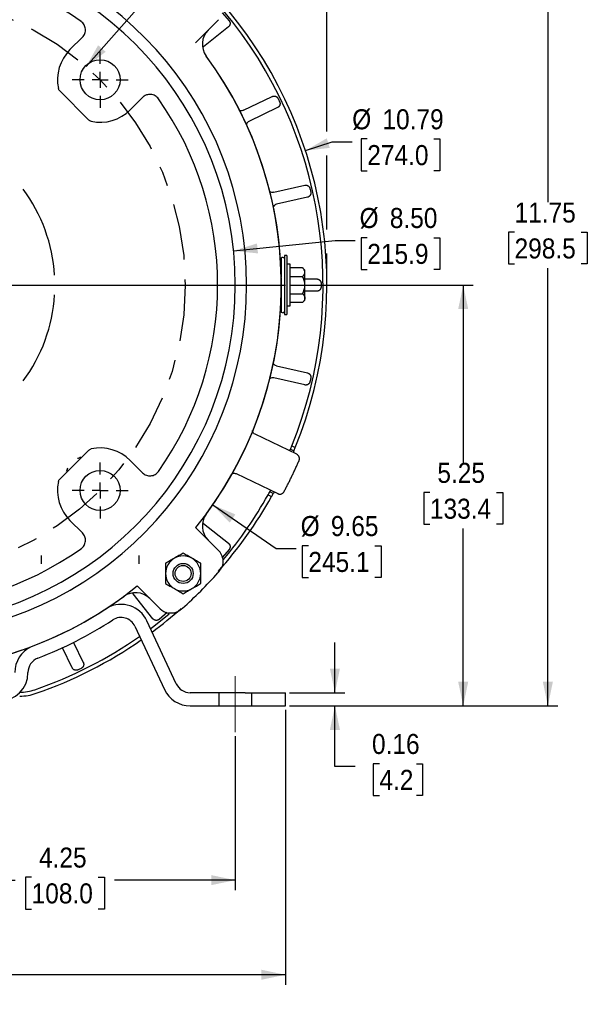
# Model space of a CAD drawing. Header units: inches. Extents: x 1.5 to 80, y 0 to 40.
# Tile 10 of 14: x 62.1 to 69.2, y 20.9 to 33.2. Entities that reach past the tile are written whole.
import ezdxf

# ---------------------------------------------------------------- set-up
doc = ezdxf.new("R2010")
doc.units = ezdxf.units.IN
doc.header["$MEASUREMENT"] = 0
for name, pattern in [('SLD-Center', [1.45, 0.7, -0.25, 0.25, -0.25]), ('SLD-Dashed', [0.45, 0.3, -0.15]), ('SLD-Solid', [0])]:
    doc.linetypes.add(name, pattern=pattern)
for name, color, linetype in [('CENTER', 40, 'SLD-Center'), ('HIDDEN', 104, 'SLD-Dashed'), ('SLD-0', 7, 'Continuous')]:
    doc.layers.add(name, color=color, linetype=linetype)
doc.styles.add('SLDTEXTSTYLE0', font='GOTHIC.TTF', dxfattribs={"width": 0.913})
doc.dimstyles.new('SLDDIMSTYLE1', dxfattribs={"dimtxt": 0.25, "dimasz": 0.3, "dimexe": 0, "dimexo": 0.0625, "dimgap": 0.0625, "dimtad": 0, "dimtih": 1, "dimtoh": 1, "dimrnd": 1e-09, "dimdsep": 46, "dimtxsty": 'SLDTEXTSTYLE0', "dimsah": 1, "dimcen": 0.09, "dimadec": 0, "dimazin": 2, "dimtfac": 1, "dimtmove": 0, "dimatfit": 0, "dimfxl": 0, "dimfrac": 2, "dimtolj": 1, "dimtzin": 12, "dimarcsym": 0})
doc.dimstyles.new('SLDDIMSTYLE2', dxfattribs={"dimtxt": 0.25, "dimasz": 0.3, "dimexe": 0, "dimexo": 0.0625, "dimgap": 0.0625, "dimtad": 0, "dimtih": 1, "dimtoh": 1, "dimrnd": 1e-09, "dimzin": 12, "dimdsep": 46, "dimtxsty": 'SLDTEXTSTYLE0', "dimsah": 1, "dimcen": 0.09, "dimadec": 0, "dimazin": 3, "dimtfac": 1, "dimtofl": 0, "dimtmove": 0, "dimatfit": 3, "dimfxl": 0, "dimfrac": 2, "dimtolj": 1, "dimtzin": 12, "dimarcsym": 0})
doc.dimstyles.new('SLDDIMSTYLE4', dxfattribs={"dimtxt": 0.25, "dimasz": 0.3, "dimexe": 0, "dimexo": 0.0625, "dimgap": 0.0625, "dimtad": 0, "dimtih": 1, "dimtoh": 1, "dimrnd": 1e-09, "dimzin": 12, "dimdsep": 46, "dimtxsty": 'SLDTEXTSTYLE0', "dimsah": 1, "dimcen": 0, "dimadec": 0, "dimazin": 3, "dimtfac": 1, "dimtofl": 0, "dimtmove": 0, "dimatfit": 3, "dimfxl": 0, "dimfrac": 2, "dimtolj": 1, "dimtzin": 12, "dimarcsym": 0})
doc.dimstyles.new('SLDDIMSTYLE7', dxfattribs={"dimtxt": 0.25, "dimasz": 0.3, "dimexe": 0, "dimexo": 0.0625, "dimgap": 0.0625, "dimtad": 0, "dimtih": 1, "dimtoh": 1, "dimrnd": 1e-09, "dimzin": 12, "dimdsep": 46, "dimtxsty": 'SLDTEXTSTYLE0', "dimsah": 1, "dimcen": 0, "dimadec": 0, "dimazin": 3, "dimtfac": 1, "dimtofl": 0, "dimtmove": 0, "dimatfit": 3, "dimfxl": 0, "dimfrac": 2, "dimtolj": 1, "dimtzin": 12, "dimarcsym": 0})
doc.dimstyles.new('SLDDIMSTYLE8', dxfattribs={"dimtxt": 0.25, "dimasz": 0.3, "dimexe": 0, "dimexo": 0.0625, "dimgap": 0.0625, "dimtad": 0, "dimtih": 1, "dimtoh": 1, "dimrnd": 1e-09, "dimzin": 4, "dimdsep": 46, "dimtxsty": 'SLDTEXTSTYLE0', "dimsah": 1, "dimcen": 0, "dimadec": 0, "dimazin": 1, "dimtfac": 1, "dimtofl": 0, "dimtmove": 0, "dimatfit": 3, "dimfxl": 0, "dimfrac": 2, "dimtolj": 1, "dimtzin": 12, "dimarcsym": 0})

# ---------------------------------------------------------------- blocks, each defined once
blk = doc.blocks.new('_D_13')
at = {"layer": 'SLD-0'}
for p, q in [((60.577, 24.958), (60.577, 22.33)), ((64.827, 24.252), (64.827, 22.33)), ((62.286, 22.492), (62.21, 22.492)), ((62.21, 22.492), (62.21, 22.095)), ((63.117, 22.492), (63.194, 22.492)), ((63.194, 22.492), (63.194, 22.095)), ((60.577, 22.455), (62.083, 22.455)), ((64.827, 22.455), (63.32, 22.455)), ((62.21, 22.095), (62.286, 22.095)), ((63.194, 22.095), (63.117, 22.095))]:
    blk.add_line(p, q, dxfattribs=at)
for points in [[(60.577, 22.455), (60.877, 22.393), (60.877, 22.518)], [(64.827, 22.455), (64.527, 22.518), (64.527, 22.393)]]:
    blk.add_solid(points, dxfattribs=at)
at = {"layer": 'SLD-0', "char_height": 0.25, "attachment_point": 1, "style": 'SLDTEXTSTYLE0'}
for s, insert in [('4.25', (62.378, 22.862)), ('108.0', (62.286, 22.415))]:
    blk.add_mtext(s, dxfattribs=dict(at, insert=insert))
blk = doc.blocks.new('_D_15')
at = {"layer": 'SLD-0'}
for p, q in [((64.659, 34.408), (64.583, 34.408)), ((64.583, 34.408), (64.583, 34.011)), ((65.49, 34.408), (65.566, 34.408)), ((65.566, 34.408), (65.566, 34.011)), ((62.965, 32.609), (64.225, 34.048)), ((64.225, 34.048), (64.444, 34.048)), ((64.583, 34.011), (64.659, 34.011)), ((65.566, 34.011), (65.49, 34.011))]:
    blk.add_line(p, q, dxfattribs=at)
blk.add_solid([(62.965, 32.609), (63.21, 32.794), (63.116, 32.876)], dxfattribs=at)
at = {"layer": 'SLD-0', "char_height": 0.25, "attachment_point": 1, "style": 'SLDTEXTSTYLE0'}
for s, insert in [('%%c', (64.563, 34.778)), ('7.25', (64.94, 34.778)), ('184.2', (64.659, 34.33)), ('B.C.', (64.751, 33.883))]:
    blk.add_mtext(s, dxfattribs=dict(at, insert=insert))
blk = doc.blocks.new('_D_18')
at = {"layer": 'SLD-0'}
for p, q in [((55.702, 24.581), (55.702, 21.149)), ((65.452, 24.581), (65.452, 21.149)), ((55.702, 21.274), (59.958, 21.274)), ((60.161, 21.311), (60.085, 21.311)), ((60.085, 21.311), (60.085, 20.914)), ((60.992, 21.311), (61.069, 21.311)), ((61.069, 21.311), (61.069, 20.914)), ((65.452, 21.274), (61.195, 21.274)), ((60.085, 20.914), (60.161, 20.914)), ((61.069, 20.914), (60.992, 20.914))]:
    blk.add_line(p, q, dxfattribs=at)
for points in [[(55.702, 21.274), (56.002, 21.212), (56.002, 21.337)], [(65.452, 21.274), (65.152, 21.337), (65.152, 21.212)]]:
    blk.add_solid(points, dxfattribs=at)
at = {"layer": 'SLD-0', "char_height": 0.25, "attachment_point": 1, "style": 'SLDTEXTSTYLE0'}
for s, insert in [('9.75', (60.253, 21.681)), ('247.7', (60.161, 21.234))]:
    blk.add_mtext(s, dxfattribs=dict(at, insert=insert))
blk = doc.blocks.new('_D_19')
at = {"layer": 'SLD-0'}
for p, q in [((66.07, 24.795), (66.07, 25.42)), ((65.502, 24.795), (66.195, 24.795)), ((65.502, 24.631), (66.195, 24.631)), ((66.07, 23.873), (66.07, 24.631)), ((66.32, 23.873), (66.07, 23.873)), ((66.624, 23.909), (66.548, 23.909)), ((66.548, 23.909), (66.548, 23.513)), ((67.086, 23.909), (67.162, 23.909)), ((67.162, 23.909), (67.162, 23.513)), ((66.548, 23.513), (66.624, 23.513)), ((67.162, 23.513), (67.086, 23.513))]:
    blk.add_line(p, q, dxfattribs=at)
for points in [[(66.07, 24.795), (66.132, 25.095), (66.007, 25.095)], [(66.07, 24.631), (66.007, 24.331), (66.132, 24.331)]]:
    blk.add_solid(points, dxfattribs=at)
at = {"layer": 'SLD-0', "char_height": 0.25, "attachment_point": 1, "style": 'SLDTEXTSTYLE0'}
for s, insert in [('0.16', (66.532, 24.28)), ('4.2', (66.624, 23.832))]:
    blk.add_mtext(s, dxfattribs=dict(at, insert=insert))
blk = doc.blocks.new('_D_23')
at = {"layer": 'SLD-0'}
for p, q in [((65.501, 29.882), (67.795, 29.882)), ((67.67, 29.882), (67.67, 27.667)), ((67.254, 27.293), (67.178, 27.293)), ((67.178, 27.293), (67.178, 26.897)), ((68.086, 27.293), (68.162, 27.293)), ((68.162, 27.293), (68.162, 26.897)), ((67.178, 26.897), (67.254, 26.897)), ((67.67, 24.631), (67.67, 26.846)), ((68.162, 26.897), (68.086, 26.897)), ((65.502, 24.631), (67.795, 24.631))]:
    blk.add_line(p, q, dxfattribs=at)
for points in [[(67.67, 29.882), (67.607, 29.582), (67.732, 29.582)], [(67.67, 24.631), (67.732, 24.931), (67.607, 24.931)]]:
    blk.add_solid(points, dxfattribs=at)
at = {"layer": 'SLD-0', "char_height": 0.25, "attachment_point": 1, "style": 'SLDTEXTSTYLE0'}
for s, insert in [('5.25', (67.347, 27.664)), ('133.4', (67.254, 27.216))]:
    blk.add_mtext(s, dxfattribs=dict(at, insert=insert))
blk = doc.blocks.new('_D_24')
at = {"layer": 'SLD-0'}
for p, q in [((65.702, 31.561), (66.035, 31.67)), ((66.035, 31.67), (66.285, 31.67)), ((66.473, 31.707), (66.397, 31.707)), ((66.397, 31.707), (66.397, 31.31)), ((67.304, 31.707), (67.38, 31.707)), ((67.38, 31.707), (67.38, 31.31)), ((66.397, 31.31), (66.473, 31.31)), ((67.38, 31.31), (67.304, 31.31))]:
    blk.add_line(p, q, dxfattribs=at)
blk.add_solid([(65.702, 31.561), (66.006, 31.595), (65.967, 31.714)], dxfattribs=at)
at = {"layer": 'SLD-0', "char_height": 0.25, "attachment_point": 1, "style": 'SLDTEXTSTYLE0'}
for s, insert in [('%%c', (66.285, 32.077)), ('10.79', (66.662, 32.077)), ('274.0', (66.473, 31.63))]:
    blk.add_mtext(s, dxfattribs=dict(at, insert=insert))
blk = doc.blocks.new('_D_25')
at = {"layer": 'SLD-0'}
for p, q in [((64.805, 30.31), (66.071, 30.438)), ((66.071, 30.438), (66.321, 30.438)), ((66.473, 30.474), (66.397, 30.474)), ((66.397, 30.474), (66.397, 30.078)), ((67.304, 30.474), (67.38, 30.474)), ((67.38, 30.474), (67.38, 30.078)), ((66.397, 30.078), (66.473, 30.078)), ((67.38, 30.078), (67.304, 30.078))]:
    blk.add_line(p, q, dxfattribs=at)
blk.add_solid([(64.805, 30.31), (65.11, 30.278), (65.097, 30.402)], dxfattribs=at)
at = {"layer": 'SLD-0', "char_height": 0.25, "attachment_point": 1, "style": 'SLDTEXTSTYLE0'}
for s, insert in [('%%c', (66.377, 30.845)), ('8.50', (66.754, 30.845)), ('215.9', (66.473, 30.397))]:
    blk.add_mtext(s, dxfattribs=dict(at, insert=insert))
blk = doc.blocks.new('_D_26')
at = {"layer": 'SLD-0'}
for p, q in [((60.722, 36.381), (68.851, 36.381)), ((68.726, 36.381), (68.726, 30.917)), ((68.31, 30.543), (68.234, 30.543)), ((68.234, 30.543), (68.234, 30.146)), ((69.141, 30.543), (69.217, 30.543)), ((69.217, 30.543), (69.217, 30.146)), ((68.234, 30.146), (68.31, 30.146)), ((69.217, 30.146), (69.141, 30.146)), ((68.726, 24.631), (68.726, 30.095)), ((65.502, 24.631), (68.851, 24.631))]:
    blk.add_line(p, q, dxfattribs=at)
for points in [[(68.726, 36.381), (68.663, 36.081), (68.788, 36.081)], [(68.726, 24.631), (68.788, 24.931), (68.663, 24.931)]]:
    blk.add_solid(points, dxfattribs=at)
at = {"layer": 'SLD-0', "char_height": 0.25, "attachment_point": 1, "style": 'SLDTEXTSTYLE0'}
for s, insert in [('11.75', (68.31, 30.913)), ('298.5', (68.31, 30.465))]:
    blk.add_mtext(s, dxfattribs=dict(at, insert=insert))
blk = doc.blocks.new('_D_27')
at = {"layer": 'SLD-0'}
for p, q in [((52.928, 32.61), (52.928, 39.122)), ((65.97, 36.531), (65.97, 39.122)), ((52.928, 38.997), (58.83, 38.997)), ((59.033, 39.034), (58.957, 39.034)), ((58.957, 39.034), (58.957, 38.637)), ((59.864, 39.034), (59.941, 39.034)), ((59.941, 39.034), (59.941, 38.637)), ((65.97, 38.997), (60.067, 38.997)), ((58.957, 38.637), (59.033, 38.637)), ((59.941, 38.637), (59.864, 38.637)), ((65.97, 31.799), (65.97, 36.231)), ((52.928, 32.31), (52.928, 32.31)), ((65.97, 30.577), (65.97, 31.499)), ((65.97, 29.932), (65.97, 30.277))]:
    blk.add_line(p, q, dxfattribs=at)
for points in [[(52.928, 38.997), (53.228, 38.934), (53.228, 39.059)], [(65.97, 38.997), (65.67, 39.059), (65.67, 38.934)]]:
    blk.add_solid(points, dxfattribs=at)
at = {"layer": 'SLD-0', "char_height": 0.25, "attachment_point": 1, "style": 'SLDTEXTSTYLE0'}
for s, insert in [('13.04', (59.033, 39.404)), ('331.3', (59.033, 38.956))]:
    blk.add_mtext(s, dxfattribs=dict(at, insert=insert))
blk = doc.blocks.new('_D_30')
at = {"layer": 'SLD-0'}
for p, q in [((54.678, 32.821), (54.601, 32.821)), ((54.601, 32.821), (54.601, 32.424)), ((55.509, 32.821), (55.585, 32.821)), ((55.585, 32.821), (55.585, 32.424)), ((55.911, 32.784), (55.661, 32.784)), ((57.155, 32.011), (55.911, 32.784)), ((54.601, 32.424), (54.678, 32.424)), ((55.585, 32.424), (55.509, 32.424))]:
    blk.add_line(p, q, dxfattribs=at)
blk.add_solid([(57.155, 32.011), (56.933, 32.222), (56.867, 32.116)], dxfattribs=at)
at = {"layer": 'SLD-0', "char_height": 0.25, "attachment_point": 1, "style": 'SLDTEXTSTYLE0'}
for s, insert in [('%%c', (54.581, 33.191)), ('8.06', (54.959, 33.191)), ('204.7', (54.678, 32.743))]:
    blk.add_mtext(s, dxfattribs=dict(at, insert=insert))
blk = doc.blocks.new('_D_31')
at = {"layer": 'SLD-0'}
for p, q in [((64.546, 27.139), (65.336, 26.593)), ((65.336, 26.593), (65.586, 26.593)), ((65.738, 26.629), (65.662, 26.629)), ((65.662, 26.629), (65.662, 26.233)), ((66.569, 26.629), (66.645, 26.629)), ((66.645, 26.629), (66.645, 26.233)), ((65.662, 26.233), (65.738, 26.233)), ((66.645, 26.233), (66.569, 26.233))]:
    blk.add_line(p, q, dxfattribs=at)
blk.add_solid([(64.546, 27.139), (64.757, 26.917), (64.828, 27.02)], dxfattribs=at)
at = {"layer": 'SLD-0', "char_height": 0.25, "attachment_point": 1, "style": 'SLDTEXTSTYLE0'}
for s, insert in [('%%c', (65.642, 27)), ('9.65', (66.019, 27)), ('245.1', (65.738, 26.552))]:
    blk.add_mtext(s, dxfattribs=dict(at, insert=insert))
blk = doc.blocks.new('SW_CENTERMARKSYMBOL_2')
at = {"layer": 'SLD-0', "color": 0}
for p, q in [((0, 0.2), (0, 0.35)), ((-0.2, 0), (-0.35, 0)), ((0, 0), (-0.1, 0)), ((0, 0), (0, 0.1)), ((0, 0), (0, -0.1)), ((0, 0), (0.1, 0)), ((0.2, 0), (0.35, 0)), ((0, -0.2), (0, -0.35))]:
    blk.add_line(p, q, dxfattribs=at)
blk = doc.blocks.new('SW_CENTERMARKSYMBOL_3')
at = {"layer": 'SLD-0', "color": 0}
for p, q in [((0, 0.2), (0, 0.35)), ((-0.2, 0), (-0.35, 0)), ((0, 0), (-0.1, 0)), ((0, 0), (0, 0.1)), ((0, 0), (0, -0.1)), ((0, 0), (0.1, 0)), ((0.2, 0), (0.35, 0)), ((0, -0.2), (0, -0.35))]:
    blk.add_line(p, q, dxfattribs=at)
blk = doc.blocks.new('SW_CENTERMARKSYMBOL_5')
at = {"layer": 'SLD-0', "color": 0}
for p, q in [((0, 0.2), (0, 4.875)), ((-0.2, 0), (-4.875, 0)), ((0, 0), (-0.1, 0)), ((0, 0), (0, 0.1)), ((0, 0), (0, -0.1)), ((0, 0), (0.1, 0)), ((0.2, 0), (4.875, 0)), ((0, -0.2), (0, -4.875))]:
    blk.add_line(p, q, dxfattribs=at)

msp = doc.modelspace()

# ---------------------------------------------------------------- linework, layer by layer
at = {"color": 40, "linetype": 'SLD-Center', "lineweight": 18}
msp.add_line((64.82672, 24.30163), (64.82672, 25.13014), dxfattribs=at)
at = {"layer": 'CENTER'}
msp.add_circle((60.57672, 29.88239), 3.625, dxfattribs=at)
at = {"layer": 'HIDDEN'}
for p, q in [((62.40672, 26.50639), (62.40672, 26.40239)), ((63.62672, 26.40239), (63.62672, 26.50639)), ((64.62172, 24.79789), (64.62172, 24.63389)), ((65.03172, 24.63389), (65.03172, 24.79789))]:
    msp.add_line(p, q, dxfattribs=at)
at = {"layer": 'SLD-0', "linetype": 'SLD-Solid', "lineweight": 25}
for p, q in [((64.61774, 33.19508), (64.32978, 32.90712)), ((64.66494, 33.28122), (64.7499, 33.18193)), ((62.9023, 33.17367), (62.89691, 33.17748)), ((64.74104, 33.10484), (64.43118, 32.85774)), ((62.76466, 32.82097), (62.91925, 32.97556)), ((64.43118, 32.85774), (64.42329, 32.84845)), ((62.99977, 31.9427), (62.63704, 32.30543)), ((63.6699, 32.22491), (63.51531, 32.07033)), ((63.87181, 32.20258), (63.86801, 32.20797)), ((64.92981, 32.06418), (65.28688, 32.23613)), ((65.35369, 32.0974), (64.99662, 31.92544)), ((65.30616, 31.04082), (65.69254, 31.12901)), ((65.72681, 30.97889), (65.34043, 30.8907)), ((65.47072, 30.24989), (65.44072, 30.24989)), ((65.44072, 30.24989), (65.44072, 29.51489)), ((65.47072, 30.24989), (65.47072, 29.51489)), ((65.40072, 30.22026), (65.40072, 29.98062)), ((65.51072, 30.14239), (65.47072, 30.14239)), ((65.51072, 29.62239), (65.51072, 30.14239)), ((65.40072, 30.00739), (65.4001, 30.00739)), ((65.66672, 30.09889), (65.51072, 30.09889)), ((65.51072, 29.99064), (65.66672, 29.99064)), ((65.69572, 30.06989), (65.66672, 30.09889)), ((65.69572, 30.04477), (65.69572, 30.06989)), ((65.69572, 29.88239), (65.69572, 30.04477)), ((65.69572, 29.95938), (65.84168, 29.95938)), ((65.69572, 29.72001), (65.69572, 29.88239)), ((65.4001, 29.75739), (65.40072, 29.75739)), ((65.40072, 29.78416), (65.40072, 29.54452)), ((65.51072, 29.77413), (65.66672, 29.77413)), ((65.84168, 29.80539), (65.69572, 29.80539)), ((65.47072, 29.62239), (65.51072, 29.62239)), ((65.66672, 29.66588), (65.51072, 29.66588)), ((65.66672, 29.66588), (65.69572, 29.69489)), ((65.69572, 29.69489), (65.69572, 29.72001)), ((65.44072, 29.51489), (65.47072, 29.51489)), ((65.34043, 28.87407), (65.72681, 28.78589)), ((65.69254, 28.63576), (65.30616, 28.72395)), ((65.59316, 27.77096), (65.07355, 28.02103)), ((62.63704, 27.45934), (62.99977, 27.82207)), ((65.51357, 27.83383), (65.55689, 27.81298)), ((65.53067, 27.87554), (65.57401, 27.85468)), ((63.51531, 27.69445), (63.6699, 27.53986)), ((63.86801, 27.55681), (63.87181, 27.5622)), ((64.83689, 27.52929), (65.3565, 27.27921)), ((65.30103, 27.28135), (65.25771, 27.30219)), ((65.23578, 27.26281), (65.27912, 27.24195)), ((62.91925, 26.78921), (62.76466, 26.9438)), ((64.43118, 26.90704), (64.4215, 26.91841)), ((64.32978, 26.85765), (64.61774, 26.56969)), ((64.43118, 26.90704), (64.74104, 26.65994)), ((62.9023, 26.5911), (62.89691, 26.5873)), ((64.7499, 26.58284), (64.66598, 26.48477)), ((64.67034, 26.46909), (64.67108, 26.46485)), ((63.88942, 25.84137), (63.60146, 26.12933)), ((63.55207, 26.02793), (63.54279, 26.03582)), ((63.79917, 25.71807), (63.55207, 26.02793)), ((64.09105, 24.90459), (63.72328, 25.69328)), ((63.97556, 25.79417), (63.87627, 25.70921)), ((63.99057, 25.78868), (63.99002, 25.78877)), ((63.57464, 25.62397), (63.94241, 24.83528)), ((62.79173, 25.10542), (62.67125, 25.35561)), ((62.80998, 25.42244), (62.93047, 25.17223)), ((62.24072, 25.04489), (62.24072, 25.04779)), ((64.95172, 24.79489), (64.26325, 24.79489)), ((64.95172, 24.79489), (65.45172, 24.79489)), ((65.45172, 24.63089), (65.45172, 24.79489)), ((64.26325, 24.63089), (64.95172, 24.63089)), ((64.95172, 24.63089), (65.45172, 24.63089))]:
    msp.add_line(p, q, dxfattribs=at)
at = {"layer": 'SLD-0', "linetype": 'SLD-Solid', "lineweight": 25, "flags": 128}
msp.add_lwpolyline([(63.76894, 25.59534), (63.78784, 25.60947), (64.00077, 25.77813)], dxfattribs=at)
at = {"layer": 'SLD-0', "linetype": 'SLD-Solid', "lineweight": 25}
for centre, radius in [((63.13999, 32.44565), 0.25), ((63.13999, 27.31912), 0.25), ((64.1759, 26.28321), 0.125), ((64.1759, 26.28321), 0.1)]:
    msp.add_circle(centre, radius, dxfattribs=at)
for centre, radius, start, end in [((60.57672, 29.88239), 4.39115, 275.945408, 84.054592), ((60.57672, 29.88239), 4.25, 275.024191, 84.975809), ((60.57672, 29.88239), 4.03, 54.755472, 125.244528), ((60.57672, 29.88239), 5.393, 337.914592, 41.546538), ((60.57672, 29.88239), 5.345, 337.947096, 39.836617), ((64.66522, 32.88901), 0.25, 135, 216.33025), ((63.13999, 32.44565), 0.53079, 135, 191.989921), ((60.57672, 29.88239), 4.824, 321.128455, 36.276325), ((60.57672, 29.88239), 4.825, 323.66975, 36.33025), ((60.57672, 29.88239), 4.03, 324.755472, 35.244528), ((63.13999, 32.44565), 0.53079, 258.010079, 315), ((60.57672, 29.88239), 2, 3.542309, 36.751249), ((65.41821, 30.20239), 0.025, 25.750614, 134.371384), ((60.57672, 29.88239), 2, 323.248751, 356.457691), ((65.41821, 29.56239), 0.025, 225.628616, 334.249386), ((63.13999, 27.31912), 0.53079, 45, 101.989921), ((60.57672, 29.88239), 5.345, 337.463863, 337.947096), ((60.57672, 29.88239), 5.393, 337.435675, 337.914592), ((62.85493, 27.7817), 0.06002, 273.503308, 314.956314), ((62.67741, 27.60418), 0.06002, 315.043686, 356.496692), ((63.13999, 27.31912), 0.53079, 168.010079, 225), ((60.57672, 29.88239), 5.345, 330.652904, 331.136137), ((60.57672, 29.88239), 5.393, 318.454057, 330.685408), ((60.57672, 29.88239), 5.345, 320.164841, 330.652904), ((60.57672, 29.88239), 5.393, 330.685408, 331.164325), ((64.66522, 26.87576), 0.25, 143.66975, 225), ((60.57672, 29.88239), 4.03, 234.755472, 305.244528), ((64.48338, 26.43534), 0.19, 10.9725, 45), ((64.1759, 26.28321), 0.219, 120, 180), ((64.1759, 26.28321), 0.219, 60, 120), ((64.1759, 26.28321), 0.219, 0, 60), ((64.1759, 26.28321), 0.219, 180, 240), ((60.57672, 29.88239), 5.4, 311.670858, 318.329142), ((64.1759, 26.28321), 0.219, 300, 0), ((60.57672, 29.88239), 4.824, 271.069013, 308.871545), ((64.1759, 26.28321), 0.219, 240, 300), ((60.57672, 29.88239), 4.825, 233.66975, 306.33025), ((63.58335, 25.79389), 0.25, 45, 126.33025), ((63.40244, 25.54367), 0.354, 25, 118.439187), ((60.57672, 29.88239), 5.393, 306.566795, 311.547744), ((64.02377, 25.97572), 0.19, 225, 259.0275), ((60.57672, 29.88089), 4.9865, 290.987058, 303.084462), ((63.40244, 25.54367), 0.19, 25, 123.084462), ((60.57672, 29.88239), 5.345, 289.129082, 304.882486), ((60.57672, 29.88239), 5.393, 289.129082, 304.793656), ((62.43072, 25.04779), 0.354, 115.341063, 180), ((62.43072, 25.04779), 0.19, 110.987058, 180), ((61.88672, 25.04489), 0.354, 270, 0), ((62.13755, 25.38239), 0.582, 270, 289.129082), ((64.26325, 24.98489), 0.354, 205, 270), ((64.26325, 24.98489), 0.19, 205, 270), ((62.13755, 25.38239), 0.63, 270, 289.129082)]:
    msp.add_arc(centre, radius, start, end, dxfattribs=at)
for points, knots in [([(62.91925, 32.97556), (62.92598, 32.98229), (62.93186, 32.98963), (62.94197, 33.00547), (62.94622, 33.01408), (62.95267, 33.03175), (62.95492, 33.04087), (62.95743, 33.05968), (62.95764, 33.06915), (62.95605, 33.08786), (62.9542, 33.09727), (62.94858, 33.11526), (62.94483, 33.12386), (62.93543, 33.14028), (62.92982, 33.14798), (62.91719, 33.16187), (62.91008, 33.16818), (62.9023, 33.17367)], [0, 0, 0, 0, 0.125, 0.125, 0.25, 0.25, 0.375, 0.375, 0.5, 0.5, 0.625, 0.625, 0.75, 0.75, 0.875, 0.875, 1, 1, 1, 1]), ([(64.7499, 33.18193), (64.75085, 33.18066), (64.75277, 33.17811), (64.75521, 33.17397), (64.75733, 33.16962), (64.75906, 33.16507), (64.76037, 33.1604), (64.76126, 33.15565), (64.76174, 33.15089), (64.76179, 33.14618), (64.7614, 33.14075), (64.76024, 33.13434), (64.7578, 33.12681), (64.75385, 33.11899), (64.74835, 33.11131), (64.74351, 33.10703), (64.74104, 33.10484)], [0, 0, 0, 0, 0.05515366, 0.11098933, 0.16727225, 0.22375515, 0.28018423, 0.33630565, 0.39187193, 0.44664798, 0.50041638, 0.58109152, 0.67320296, 0.77528635, 0.88515788, 1, 1, 1, 1]), ([(63.86801, 32.20797), (63.86252, 32.21574), (63.85628, 32.22278), (63.84239, 32.23543), (63.83462, 32.24108), (63.8183, 32.25044), (63.8097, 32.2542), (63.79159, 32.25987), (63.78229, 32.2617), (63.76359, 32.2633), (63.754, 32.26309), (63.73532, 32.2606), (63.7262, 32.25837), (63.70843, 32.25189), (63.69988, 32.24767), (63.68405, 32.23758), (63.67663, 32.23165), (63.6699, 32.22491)], [0, 0, 0, 0, 0.125, 0.125, 0.25, 0.25, 0.375, 0.375, 0.5, 0.5, 0.625, 0.625, 0.75, 0.75, 0.875, 0.875, 1, 1, 1, 1]), ([(65.28688, 32.23613), (65.28826, 32.23676), (65.291, 32.238), (65.29525, 32.23941), (65.29951, 32.24048), (65.30373, 32.24119), (65.30787, 32.24156), (65.31187, 32.24162), (65.3157, 32.2414), (65.31932, 32.24095), (65.32271, 32.2403), (65.32586, 32.2395), (65.33052, 32.23802), (65.33666, 32.23535), (65.34393, 32.23073), (65.35045, 32.22495), (65.35605, 32.21826), (65.35881, 32.21319), (65.36018, 32.21067)], [0, 0, 0, 0, 0.05271198, 0.10474871, 0.15580936, 0.20560872, 0.25388352, 0.30039733, 0.34494381, 0.38734827, 0.42746767, 0.46518937, 0.50042879, 0.59777594, 0.69781328, 0.79916765, 0.90037553, 1, 1, 1, 1]), ([(65.37949, 32.17058), (65.38013, 32.16914), (65.38143, 32.16623), (65.3829, 32.16164), (65.38399, 32.15693), (65.38466, 32.15211), (65.3849, 32.14726), (65.38472, 32.14243), (65.38412, 32.13769), (65.38313, 32.13308), (65.38153, 32.12788), (65.37898, 32.12189), (65.37493, 32.11508), (65.36934, 32.10835), (65.36226, 32.10208), (65.35659, 32.09898), (65.35369, 32.0974)], [0, 0, 0, 0, 0.05515366, 0.11098933, 0.16727226, 0.22375515, 0.28018423, 0.33630565, 0.39187193, 0.44664798, 0.50041638, 0.58109153, 0.67320296, 0.77528636, 0.88515789, 1, 1, 1, 1]), ([(64.92981, 32.06418), (64.92252, 32.06167), (64.90795, 32.05664), (64.88626, 32.05908), (64.87529, 32.06627), (64.87077, 32.06923)], [0, 0, 0, 0, 0.37043482, 0.74059601, 1, 1, 1, 1]), ([(64.99662, 31.92544), (64.99015, 31.92128), (64.97723, 31.91299), (64.96655, 31.89707), (64.96535, 31.88681), (64.96505, 31.88419)], [0, 0, 0, 0, 0.42742196, 0.85342572, 1, 1, 1, 1]), ([(65.69254, 31.12901), (65.69402, 31.12931), (65.69697, 31.12991), (65.70143, 31.13034), (65.70582, 31.13044), (65.7101, 31.13019), (65.71421, 31.12963), (65.71813, 31.1288), (65.72181, 31.12774), (65.72524, 31.12649), (65.7284, 31.1251), (65.73129, 31.12362), (65.73551, 31.12114), (65.7409, 31.11717), (65.74697, 31.11105), (65.75203, 31.10397), (65.75601, 31.0962), (65.75757, 31.09064), (65.75834, 31.08788)], [0, 0, 0, 0, 0.05271198, 0.10474871, 0.15580936, 0.20560871, 0.25388351, 0.30039732, 0.3449438, 0.38734826, 0.42746767, 0.46518937, 0.50042879, 0.59777594, 0.69781327, 0.79916765, 0.90037552, 1, 1, 1, 1]), ([(65.30616, 31.04082), (65.2985, 31.04001), (65.28319, 31.03837), (65.26322, 31.0452), (65.25459, 31.05407), (65.25134, 31.05742)], [0, 0, 0, 0, 0.383921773, 0.767568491, 1, 1, 1, 1]), ([(65.76825, 31.0445), (65.76855, 31.04294), (65.76917, 31.03982), (65.76958, 31.03502), (65.7696, 31.03018), (65.76918, 31.02534), (65.76834, 31.02055), (65.76708, 31.01589), (65.76544, 31.0114), (65.76345, 31.00712), (65.76074, 31.00241), (65.75691, 30.99713), (65.75145, 30.9914), (65.7445, 30.98608), (65.73621, 30.98155), (65.72999, 30.97979), (65.72681, 30.97889)], [0, 0, 0, 0, 0.05515366, 0.11098933, 0.16727226, 0.22375515, 0.28018424, 0.33630566, 0.39187193, 0.44664798, 0.50041638, 0.58109153, 0.67320297, 0.77528636, 0.88515789, 1, 1, 1, 1]), ([(65.34043, 30.8907), (65.33317, 30.8881), (65.31867, 30.88291), (65.30401, 30.86862), (65.30025, 30.85755), (65.29896, 30.85376)], [0, 0, 0, 0, 0.397629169, 0.793936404, 1, 1, 1, 1]), ([(65.69572, 30.04477), (65.69572, 30.05427), (65.6928, 30.06352), (65.68507, 30.0771), (65.68194, 30.08159), (65.67488, 30.09036), (65.67095, 30.09466), (65.66672, 30.09889)], [0, 0, 0, 0, 0.5, 0.5, 0.75, 0.75, 1, 1, 1, 1]), ([(65.66672, 29.99064), (65.6752, 29.99912), (65.68241, 30.0078), (65.69012, 30.02127), (65.69217, 30.02585), (65.69497, 30.03518), (65.69572, 30.03998), (65.69572, 30.04477)], [0, 0, 0, 0, 0.5, 0.5, 0.75, 0.75, 1, 1, 1, 1]), ([(65.69572, 29.88239), (65.69572, 29.90139), (65.6928, 29.91989), (65.68507, 29.94706), (65.68194, 29.95604), (65.67488, 29.97357), (65.67095, 29.98217), (65.66672, 29.99064)], [0, 0, 0, 0, 0.5, 0.5, 0.75, 0.75, 1, 1, 1, 1]), ([(65.66672, 29.77413), (65.6752, 29.7911), (65.68241, 29.80845), (65.69012, 29.8354), (65.69217, 29.84455), (65.69497, 29.86322), (65.69572, 29.87281), (65.69572, 29.88239)], [0, 0, 0, 0, 0.5, 0.5, 0.75, 0.75, 1, 1, 1, 1]), ([(65.84168, 29.95938), (65.84319, 29.95934), (65.8462, 29.95927), (65.85064, 29.9587), (65.85494, 29.95782), (65.85906, 29.95662), (65.86294, 29.95516), (65.86658, 29.95348), (65.86993, 29.95162), (65.873, 29.94965), (65.87577, 29.94759), (65.87826, 29.9455), (65.88182, 29.94215), (65.88619, 29.93707), (65.89074, 29.92976), (65.89411, 29.92172), (65.89625, 29.91326), (65.89654, 29.9075), (65.89668, 29.90463)], [0, 0, 0, 0, 0.05271198, 0.1047487, 0.15580935, 0.20560871, 0.2538835, 0.30039731, 0.34494379, 0.38734825, 0.42746766, 0.46518936, 0.50042879, 0.59777593, 0.69781326, 0.79916764, 0.90037552, 1, 1, 1, 1]), ([(65.66672, 29.77413), (65.6752, 29.76565), (65.68241, 29.75698), (65.69012, 29.7435), (65.69217, 29.73893), (65.69497, 29.72959), (65.69572, 29.72479), (65.69572, 29.72001)], [0, 0, 0, 0, 0.5, 0.5, 0.75, 0.75, 1, 1, 1, 1]), ([(65.89668, 29.86014), (65.89663, 29.85855), (65.89654, 29.85537), (65.89587, 29.85061), (65.89481, 29.84588), (65.89332, 29.84125), (65.89144, 29.83678), (65.88918, 29.83251), (65.88658, 29.82849), (65.88368, 29.82477), (65.87999, 29.82078), (65.87509, 29.81648), (65.86849, 29.81212), (65.86053, 29.80847), (65.85143, 29.8059), (65.84498, 29.80556), (65.84168, 29.80539)], [0, 0, 0, 0, 0.05515366, 0.11098933, 0.16727226, 0.22375515, 0.28018423, 0.33630565, 0.39187193, 0.44664798, 0.50041638, 0.58109153, 0.67320296, 0.77528636, 0.88515789, 1, 1, 1, 1]), ([(65.69572, 29.72001), (65.69572, 29.7105), (65.6928, 29.70125), (65.68507, 29.68767), (65.68194, 29.68318), (65.67488, 29.67441), (65.67095, 29.67011), (65.66672, 29.66588)], [0, 0, 0, 0, 0.5, 0.5, 0.75, 0.75, 1, 1, 1, 1]), ([(65.34043, 28.87407), (65.33322, 28.87669), (65.31882, 28.88191), (65.30517, 28.89452), (65.30184, 28.90367), (65.30114, 28.9056)], [0, 0, 0, 0, 0.44124921, 0.88217518, 1, 1, 1, 1]), ([(65.72681, 28.78589), (65.72827, 28.78551), (65.73119, 28.78478), (65.73539, 28.78323), (65.73939, 28.78141), (65.74314, 28.77933), (65.7466, 28.77704), (65.74977, 28.77459), (65.75263, 28.77204), (65.75517, 28.76943), (65.75742, 28.76681), (65.75938, 28.76422), (65.7621, 28.76016), (65.76524, 28.75423), (65.76805, 28.74609), (65.76954, 28.73751), (65.76975, 28.72878), (65.76874, 28.7231), (65.76825, 28.72028)], [0, 0, 0, 0, 0.05271198, 0.10474871, 0.15580936, 0.20560871, 0.25388351, 0.30039732, 0.3449438, 0.38734826, 0.42746767, 0.46518937, 0.50042879, 0.59777594, 0.69781327, 0.79916765, 0.90037552, 1, 1, 1, 1]), ([(65.30616, 28.72395), (65.29851, 28.72474), (65.28323, 28.72631), (65.26487, 28.72046), (65.25747, 28.7131), (65.25552, 28.71116)], [0, 0, 0, 0, 0.42485823, 0.84831257, 1, 1, 1, 1]), ([(65.75834, 28.67689), (65.75795, 28.67536), (65.75715, 28.67228), (65.75544, 28.66778), (65.75335, 28.66341), (65.75087, 28.65923), (65.74804, 28.65528), (65.74488, 28.65163), (65.74146, 28.64829), (65.7378, 28.64531), (65.73332, 28.64224), (65.72758, 28.63914), (65.72017, 28.63635), (65.7116, 28.63457), (65.70217, 28.63408), (65.6958, 28.63519), (65.69254, 28.63576)], [0, 0, 0, 0, 0.05515366, 0.11098933, 0.16727226, 0.22375515, 0.28018424, 0.33630566, 0.39187193, 0.44664798, 0.50041638, 0.58109153, 0.67320297, 0.77528636, 0.88515789, 1, 1, 1, 1]), ([(65.07355, 28.02103), (65.0672, 28.02504), (65.05451, 28.03305), (65.0431, 28.05049), (65.04158, 28.0628), (65.04098, 28.06766)], [0, 0, 0, 0, 0.37718795, 0.75418035, 1, 1, 1, 1]), ([(65.50503, 27.81337), (65.5053, 27.81402), (65.50684, 27.81768), (65.50938, 27.82376), (65.512, 27.83005), (65.51337, 27.83336), (65.51351, 27.8337), (65.51357, 27.83383)], [0, 0, 0, 0, 0.0550134, 0.31392403, 0.57269765, 0.8311556, 1, 1, 1, 1]), ([(65.55689, 27.81298), (65.55676, 27.81268), (65.55651, 27.81207), (65.55451, 27.80728), (65.55174, 27.80063), (65.54942, 27.7951), (65.54834, 27.79253)], [0, 0, 0, 0, 0.25846261, 0.51689808, 0.77554819, 1, 1, 1, 1]), ([(65.43553, 27.30517), (65.44297, 27.31928), (65.45784, 27.3475), (65.47969, 27.39006), (65.50118, 27.43279), (65.52229, 27.47571), (65.54303, 27.5188), (65.5634, 27.56207), (65.58338, 27.60553), (65.60302, 27.64916), (65.61579, 27.67839), (65.62218, 27.693)], [0, 0, 0, 0, 0.11115035, 0.22227127, 0.33337118, 0.44445846, 0.55554154, 0.66662882, 0.77772873, 0.88884965, 1, 1, 1, 1]), ([(65.62218, 27.693), (65.62276, 27.69443), (65.62392, 27.69727), (65.62524, 27.70167), (65.62624, 27.70614), (65.62688, 27.71069), (65.62732, 27.71757), (65.62671, 27.72679), (65.62371, 27.73792), (65.61871, 27.74831), (65.61253, 27.75652), (65.6061, 27.76274), (65.59996, 27.76738), (65.59543, 27.76976), (65.59316, 27.77096)], [0, 0, 0, 0, 0.05029231, 0.10015865, 0.14989449, 0.19979764, 0.25016291, 0.37488566, 0.49984052, 0.62450999, 0.74941435, 0.83312269, 0.91618783, 1, 1, 1, 1]), ([(63.6699, 27.53986), (63.67663, 27.53313), (63.68397, 27.52725), (63.69981, 27.51714), (63.70842, 27.51289), (63.72609, 27.50644), (63.73521, 27.50419), (63.75402, 27.50168), (63.76349, 27.50147), (63.7822, 27.50306), (63.7916, 27.50491), (63.80959, 27.51053), (63.8182, 27.51428), (63.83461, 27.52368), (63.84232, 27.52929), (63.85621, 27.54192), (63.86252, 27.54903), (63.86801, 27.55681)], [0, 0, 0, 0, 0.125, 0.125, 0.25, 0.25, 0.375, 0.375, 0.5, 0.5, 0.625, 0.625, 0.75, 0.75, 0.875, 0.875, 1, 1, 1, 1]), ([(64.78392, 27.52767), (64.78687, 27.52944), (64.79625, 27.53505), (64.81563, 27.5366), (64.82979, 27.53173), (64.83689, 27.52929)], [0, 0, 0, 0, 0.18642995, 0.59267302, 1, 1, 1, 1]), ([(65.25771, 27.30219), (65.25787, 27.30248), (65.25819, 27.30306), (65.26069, 27.30761), (65.26416, 27.31392), (65.26703, 27.31918), (65.26837, 27.32163)], [0, 0, 0, 0, 0.25842904, 0.5168883, 0.77553212, 1, 1, 1, 1]), ([(65.31168, 27.30078), (65.31134, 27.30017), (65.30944, 27.29669), (65.30628, 27.2909), (65.303, 27.28493), (65.30127, 27.28179), (65.3011, 27.28147), (65.30103, 27.28135)], [0, 0, 0, 0, 0.05500537, 0.31389481, 0.57266508, 0.83112535, 1, 1, 1, 1]), ([(65.3565, 27.27921), (65.3579, 27.27858), (65.36069, 27.27731), (65.36504, 27.27581), (65.36946, 27.27465), (65.37399, 27.27383), (65.38084, 27.27312), (65.39009, 27.27337), (65.40132, 27.27593), (65.4119, 27.28053), (65.42034, 27.28638), (65.4268, 27.29256), (65.43169, 27.29852), (65.43424, 27.30295), (65.43553, 27.30517)], [0, 0, 0, 0, 0.05029162, 0.10015737, 0.14989298, 0.1997965, 0.25016297, 0.37488217, 0.49984025, 0.62450623, 0.74941386, 0.83312083, 0.91618652, 1, 1, 1, 1]), ([(62.9023, 26.5911), (62.91008, 26.59659), (62.91711, 26.60283), (62.92976, 26.61672), (62.93542, 26.62449), (62.94477, 26.64081), (62.94854, 26.64941), (62.95421, 26.66752), (62.95603, 26.67682), (62.95764, 26.69552), (62.95742, 26.70511), (62.95494, 26.72379), (62.9527, 26.73291), (62.94623, 26.75068), (62.94201, 26.75923), (62.93192, 26.77506), (62.92598, 26.78248), (62.91925, 26.78921)], [0, 0, 0, 0, 0.125, 0.125, 0.25, 0.25, 0.375, 0.375, 0.5, 0.5, 0.625, 0.625, 0.75, 0.75, 0.875, 0.875, 1, 1, 1, 1]), ([(64.74104, 26.65994), (64.7422, 26.65897), (64.7445, 26.65703), (64.74762, 26.65382), (64.75043, 26.65045), (64.7529, 26.64694), (64.75503, 26.64338), (64.75682, 26.6398), (64.75829, 26.63626), (64.75945, 26.6328), (64.76034, 26.62946), (64.76098, 26.62628), (64.76167, 26.62144), (64.76193, 26.61474), (64.76093, 26.60619), (64.75855, 26.59781), (64.75495, 26.58986), (64.75158, 26.58517), (64.7499, 26.58284)], [0, 0, 0, 0, 0.05271198, 0.1047487, 0.15580936, 0.20560871, 0.25388351, 0.30039732, 0.3449438, 0.38734826, 0.42746766, 0.46518937, 0.50042879, 0.59777594, 0.69781327, 0.79916765, 0.90037552, 1, 1, 1, 1]), ([(64.0664, 26.47287), (64.04717, 26.46177), (64.02846, 26.45097), (64.00097, 26.4351), (63.9919, 26.42986), (63.97416, 26.41962), (63.96546, 26.4146), (63.9569, 26.40965)], [0, 0, 0, 0, 0.5, 0.5, 0.75, 0.75, 1, 1, 1, 1]), ([(64.1759, 26.53609), (64.15874, 26.52618), (64.14119, 26.51605), (64.11392, 26.50031), (64.10467, 26.49497), (64.08578, 26.48406), (64.07608, 26.47846), (64.0664, 26.47287)], [0, 0, 0, 0, 0.5, 0.5, 0.75, 0.75, 1, 1, 1, 1]), ([(64.2854, 26.47287), (64.26617, 26.48397), (64.24746, 26.49478), (64.21997, 26.51064), (64.2109, 26.51588), (64.19316, 26.52612), (64.18446, 26.53115), (64.1759, 26.53609)], [0, 0, 0, 0, 0.5, 0.5, 0.75, 0.75, 1, 1, 1, 1]), ([(64.3949, 26.40965), (64.37774, 26.41956), (64.36019, 26.42969), (64.33292, 26.44543), (64.32367, 26.45077), (64.30478, 26.46168), (64.29508, 26.46728), (64.2854, 26.47287)], [0, 0, 0, 0, 0.5, 0.5, 0.75, 0.75, 1, 1, 1, 1]), ([(64.67338, 26.43534), (64.67337, 26.43356), (64.67334, 26.42995), (64.67309, 26.42421), (64.67264, 26.41817), (64.67196, 26.41181), (64.67059, 26.40219), (64.66793, 26.38911), (64.66333, 26.37366), (64.65769, 26.35927), (64.65138, 26.34618), (64.64397, 26.33347), (64.63557, 26.32117), (64.62909, 26.31348), (64.62585, 26.30964)], [0, 0, 0, 0, 0.04743495, 0.09608766, 0.146031, 0.19733238, 0.25005396, 0.37436567, 0.50030712, 0.60157717, 0.70183449, 0.80142296, 0.90069339, 1, 1, 1, 1]), ([(64.67108, 26.46485), (64.67109, 26.46476), (64.67113, 26.46456), (64.67125, 26.46378), (64.67141, 26.46266), (64.67163, 26.46114), (64.67188, 26.45925), (64.67215, 26.45698), (64.67244, 26.45432), (64.67272, 26.45129), (64.67298, 26.44787), (64.6732, 26.44406), (64.67335, 26.43988), (64.67337, 26.43688), (64.67338, 26.43534)], [0, 0, 0, 0, 0.06944949, 0.140003, 0.21217165, 0.2864332, 0.36322637, 0.44294806, 0.52595319, 0.6125563, 0.70303439, 0.79763041, 0.89655698, 1, 1, 1, 1]), ([(63.9569, 26.40965), (63.9569, 26.38984), (63.9569, 26.36957), (63.9569, 26.33809), (63.9569, 26.32741), (63.9569, 26.3056), (63.9569, 26.2944), (63.9569, 26.28321)], [0, 0, 0, 0, 0.5, 0.5, 0.75, 0.75, 1, 1, 1, 1]), ([(64.3949, 26.28321), (64.3949, 26.30541), (64.3949, 26.32702), (64.3949, 26.35876), (64.3949, 26.36924), (64.3949, 26.38972), (64.3949, 26.39976), (64.3949, 26.40965)], [0, 0, 0, 0, 0.5, 0.5, 0.75, 0.75, 1, 1, 1, 1]), ([(64.62585, 26.30964), (64.62458, 26.30819), (64.62203, 26.30531), (64.61817, 26.30095), (64.61429, 26.29658), (64.6117, 26.29365), (64.6104, 26.29219)], [0, 0, 0, 0, 0.25026402, 0.49997295, 0.74969542, 1, 1, 1, 1]), ([(63.9569, 26.28321), (63.9569, 26.26101), (63.9569, 26.2394), (63.9569, 26.20767), (63.9569, 26.19719), (63.9569, 26.17671), (63.9569, 26.16666), (63.9569, 26.15677)], [0, 0, 0, 0, 0.5, 0.5, 0.75, 0.75, 1, 1, 1, 1]), ([(64.3949, 26.15677), (64.3949, 26.17659), (64.3949, 26.19685), (64.3949, 26.22834), (64.3949, 26.23902), (64.3949, 26.26083), (64.3949, 26.27203), (64.3949, 26.28321)], [0, 0, 0, 0, 0.5, 0.5, 0.75, 0.75, 1, 1, 1, 1]), ([(63.9569, 26.15677), (63.97406, 26.14687), (63.99161, 26.13673), (64.01887, 26.12099), (64.02812, 26.11565), (64.04701, 26.10474), (64.05671, 26.09915), (64.0664, 26.09355)], [0, 0, 0, 0, 0.5, 0.5, 0.75, 0.75, 1, 1, 1, 1]), ([(64.0664, 26.09355), (64.08562, 26.08245), (64.10434, 26.07165), (64.13182, 26.05578), (64.1409, 26.05054), (64.15863, 26.0403), (64.16733, 26.03528), (64.1759, 26.03033)], [0, 0, 0, 0, 0.5, 0.5, 0.75, 0.75, 1, 1, 1, 1]), ([(64.1759, 26.03033), (64.19306, 26.04024), (64.21061, 26.05037), (64.23787, 26.06612), (64.24712, 26.07145), (64.26601, 26.08236), (64.27571, 26.08796), (64.2854, 26.09355)], [0, 0, 0, 0, 0.5, 0.5, 0.75, 0.75, 1, 1, 1, 1]), ([(64.2854, 26.09355), (64.30462, 26.10465), (64.32334, 26.11546), (64.35082, 26.13132), (64.3599, 26.13657), (64.37763, 26.14681), (64.38633, 26.15183), (64.3949, 26.15677)], [0, 0, 0, 0, 0.5, 0.5, 0.75, 0.75, 1, 1, 1, 1]), ([(64.14947, 25.83326), (64.14756, 25.83161), (64.14373, 25.82831), (64.13778, 25.82368), (64.13169, 25.81929), (64.12546, 25.81517), (64.11911, 25.81132), (64.11264, 25.80774), (64.10069, 25.80171), (64.08303, 25.79466), (64.05969, 25.78865), (64.03757, 25.78583), (64.02143, 25.7856), (64.0112, 25.7861), (64.00531, 25.7866), (64.00064, 25.78712), (63.99723, 25.78758), (63.99496, 25.78792), (63.99449, 25.78799), (63.99426, 25.78803)], [0, 0, 0, 0, 0.03557168, 0.07115044, 0.1067687, 0.1424588, 0.17825286, 0.21418274, 0.25027993, 0.37521774, 0.49962812, 0.63028217, 0.7489847, 0.79868577, 0.844559, 0.88702993, 0.92663411, 0.96403058, 1, 1, 1, 1]), ([(64.16692, 25.84871), (64.16545, 25.84741), (64.16253, 25.84482), (64.15816, 25.84094), (64.1538, 25.83708), (64.15092, 25.83453), (64.14947, 25.83326)], [0, 0, 0, 0, 0.25030458, 0.50002705, 0.74973598, 1, 1, 1, 1]), ([(63.87627, 25.70921), (63.875, 25.70826), (63.87245, 25.70634), (63.86831, 25.70389), (63.86396, 25.70178), (63.85941, 25.70005), (63.85473, 25.69874), (63.84999, 25.69785), (63.84523, 25.69737), (63.84051, 25.69732), (63.83509, 25.69771), (63.82868, 25.69887), (63.82114, 25.70131), (63.81333, 25.70526), (63.80565, 25.71076), (63.80136, 25.7156), (63.79917, 25.71807)], [0, 0, 0, 0, 0.05515366, 0.11098933, 0.16727225, 0.22375515, 0.28018423, 0.33630565, 0.39187193, 0.44664798, 0.50041638, 0.58109152, 0.67320296, 0.77528635, 0.88515788, 1, 1, 1, 1]), ([(62.86492, 25.07962), (62.86347, 25.07897), (62.86056, 25.07768), (62.85598, 25.07621), (62.85126, 25.07512), (62.84645, 25.07445), (62.8416, 25.07421), (62.83677, 25.07439), (62.83203, 25.07499), (62.82742, 25.07598), (62.82222, 25.07758), (62.81622, 25.08013), (62.80942, 25.08418), (62.80268, 25.08977), (62.79642, 25.09685), (62.79332, 25.10252), (62.79173, 25.10542)], [0, 0, 0, 0, 0.05515366, 0.11098933, 0.16727225, 0.22375514, 0.28018423, 0.33630565, 0.39187192, 0.44664797, 0.50041638, 0.58109152, 0.67320296, 0.77528635, 0.88515788, 1, 1, 1, 1]), ([(62.93047, 25.17223), (62.93109, 25.17085), (62.93233, 25.16811), (62.93375, 25.16386), (62.93482, 25.1596), (62.93552, 25.15538), (62.9359, 25.15124), (62.93596, 25.14724), (62.93574, 25.14341), (62.93529, 25.13979), (62.93464, 25.1364), (62.93384, 25.13325), (62.93236, 25.12859), (62.92968, 25.12245), (62.92507, 25.11518), (62.91929, 25.10866), (62.9126, 25.10306), (62.90753, 25.1003), (62.90501, 25.09893)], [0, 0, 0, 0, 0.05271198, 0.1047487, 0.15580935, 0.20560871, 0.2538835, 0.30039731, 0.3449438, 0.38734826, 0.42746766, 0.46518937, 0.50042879, 0.59777594, 0.69781327, 0.79916765, 0.90037552, 1, 1, 1, 1])]:
    msp.add_open_spline(points, degree=3, knots=knots, dxfattribs=at)
for points in [[(62.63704, 32.30543), (62.62889, 32.31358), (62.62317, 32.32411), (62.62078, 32.33538)], [(65.36018, 32.21067), (65.36667, 32.19734), (65.37311, 32.18397), (65.37949, 32.17058)], [(63.02972, 31.92644), (63.01845, 31.92884), (63.00792, 31.93455), (62.99977, 31.9427)], [(65.75834, 31.08788), (65.76171, 31.07343), (65.76501, 31.05897), (65.76825, 31.0445)], [(65.89668, 29.90463), (65.89671, 29.89722), (65.89672, 29.8898), (65.89672, 29.88239)], [(65.89672, 29.88239), (65.89672, 29.87497), (65.89671, 29.86755), (65.89668, 29.86014)], [(65.76825, 28.72028), (65.76501, 28.7058), (65.76171, 28.69134), (65.75834, 28.67689)], [(62.99977, 27.82207), (63.00792, 27.83022), (63.01845, 27.83594), (63.02972, 27.83833)], [(62.62078, 27.42939), (62.62317, 27.44066), (62.62889, 27.45119), (62.63704, 27.45934)], [(62.90501, 25.09893), (62.89167, 25.09244), (62.87831, 25.086), (62.86492, 25.07962)]]:
    msp.add_open_spline(points, degree=3, dxfattribs=at)

# ---------------------------------------------------------------- block references
at = {"layer": 'SLD-0'}
for name, p in [('SW_CENTERMARKSYMBOL_5', (60.57672, 29.88239)), ('SW_CENTERMARKSYMBOL_2', (63.13999, 32.44565)), ('SW_CENTERMARKSYMBOL_3', (63.13999, 27.31912))]:
    msp.add_blockref(name, p, dxfattribs=at)

# ---------------------------------------------------------------- dimensions: what is measured, and where the dimension line sits
for base, p1, p2, picture, middle in [((52.92772, 38.99691), (65.96972, 29.88239), (52.92772, 32.25989), '_D_27', (59.44872, 38.99691)), ((60.57672, 22.45535), (64.82672, 24.30163), (60.57672, 25.00765), '_D_13', (62.70172, 22.45535)), ((65.45172, 21.27425), (55.70172, 24.63089), (65.45172, 24.63089), '_D_18', (60.57672, 21.27425))]:
    dim = msp.add_linear_dim(base=base, p1=p1, p2=p2, dimstyle='SLDDIMSTYLE2', dxfattribs=at)
    dim.commit()
    dim.dimension.update_dxf_attribs({"geometry": picture, "text_midpoint": middle, "dimtype": 160})
for base, p1, p2, dimstyle, picture, middle in [((68.72566, 24.63089), (60.67172, 36.38139), (65.45172, 24.63089), 'SLDDIMSTYLE2', '_D_26', (68.72566, 30.50614)), ((67.66993, 29.88239), (65.45172, 24.63089), (65.45146, 29.88239), 'SLDDIMSTYLE2', '_D_23', (67.66993, 27.25664)), ((66.06975, 24.63089), (65.45172, 24.79489), (65.45172, 24.63089), 'SLDDIMSTYLE1', '_D_19', (66.06975, 23.87267))]:
    dim = msp.add_linear_dim(base=base, p1=p1, p2=p2, angle=90, dimstyle=dimstyle, dxfattribs=at)
    dim.commit()
    dim.dimension.update_dxf_attribs({"geometry": picture, "text_midpoint": middle, "dimtype": 160})
dim = msp.add_diameter_dim_2p(p1=(58.18828, 27.15549), p2=(62.96516, 32.60929), text='<>\\PB.C.', dimstyle='SLDDIMSTYLE4', dxfattribs=at)
dim.commit()
dim.dimension.update_dxf_attribs({"geometry": '_D_15', "text_midpoint": (65.0743, 34.17275), "dimtype": 163})
for p1, p2, dimstyle, picture, middle in [((63.99885, 27.75402), (57.15459, 32.01075), 'SLDDIMSTYLE7', '_D_30', (55.09328, 32.78404)), ((56.60772, 32.62604), (64.54572, 27.13873), 'SLDDIMSTYLE7', '_D_31', (66.1537, 26.59262)), ((55.45176, 28.20335), (65.70169, 31.56142), 'SLDDIMSTYLE7', '_D_24', (66.88866, 31.67046)), ((56.34827, 29.45501), (64.80518, 30.30976), 'SLDDIMSTYLE8', '_D_25', (66.88866, 30.43766))]:
    dim = msp.add_diameter_dim_2p(p1=p1, p2=p2, dimstyle=dimstyle, dxfattribs=at)
    dim.commit()
    dim.dimension.update_dxf_attribs({"geometry": picture, "text_midpoint": middle, "dimtype": 163})

doc.saveas('drawing.dxf')
